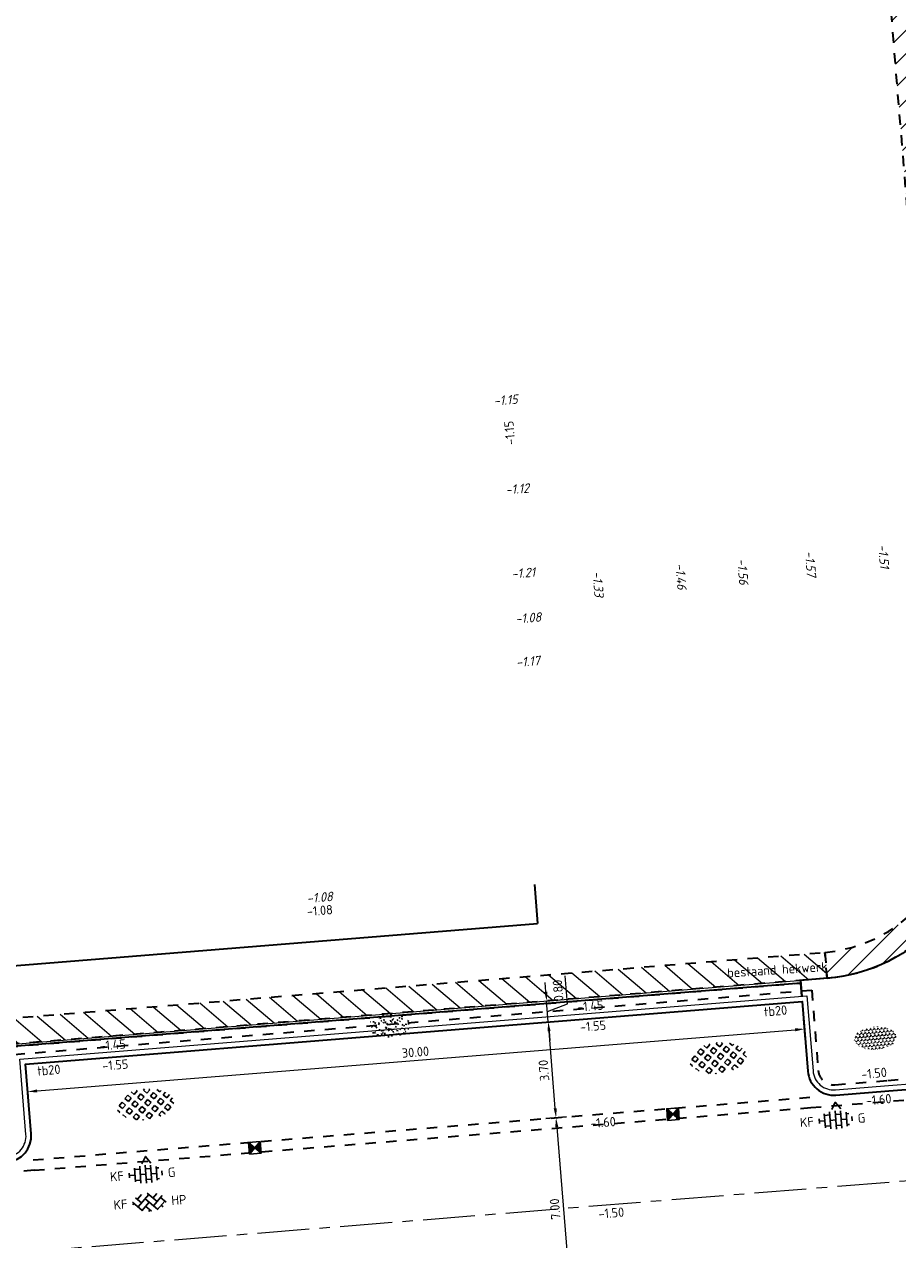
# Model space of a CAD drawing. Header units: metres. Extents: x 97990 to 98409, y 436026 to 436301.
# Tile 25 of 55: x 98265 to 98298, y 436089 to 436136. Entities that reach past the tile are written whole.
import ezdxf
from ezdxf.enums import TextEntityAlignment as Align

# ---------------------------------------------------------------- set-up
doc = ezdxf.new("R2010")
doc.units = ezdxf.units.M
doc.linetypes.add('AM-AS-SO', pattern=[16, 10, -2, 2, -2])
doc.linetypes.add('ZZ-HIDDEN-SO', pattern=[4, 2, -2])
for name, color, linetype, lineweight in [('B-RO-OG-BEBOUWING-V', 254, 'Continuous', 18), ('B-WE-IE-TERREINAFSCHEIDING_KUNSTMATIG_HEKWERK-G', 252, 'IE-TERREINAFSCHEIDING-KUNSTMATIG', 18), ('B-WE-VH-NAP-T18-200', 252, 'Continuous', 18), ('N-GV-GR-BEPLANTING-G', 90, 'Continuous', 35), ('N-WE-AM-AS_WEG-G', 10, 'AM-AS-SO', 18), ('N-WE-GR-BEPLANTING-G', 90, 'Continuous', 35), ('N-WE-GR-BEPLANTING-S-200', 90, 'Continuous', 25), ('N-WE-GR-GRAS-S-250', 60, 'Continuous', 25), ('N-WE-IE-TERREINAFSCHEIDING-T18-200', 1, 'Continuous', 18), ('N-WE-RI-HWA_KOLK-S-200', 150, 'Continuous', 25), ('N-WE-VH-FUNDERING_ZANDCEMENTSTABILISATIE-G', 7, 'ZZ-HIDDEN-SO', 35), ('N-WE-VH-HALFVERHARDING_GRASBETONSTEEN-S-200', 1, 'Continuous', 25), ('N-WE-VH-KANTOPSLUITING-T18-200', 1, 'Continuous', 18), ('N-WE-VH-KANTOPSLUITING_ACHTERKANTBAND-G', 1, 'Continuous', 18), ('N-WE-VH-KANTOPSLUITING_TROTTOIRBAND_180X200-G', 2, 'Continuous', 35), ('N-WE-VH-M-200', 7, 'Continuous', 18), ('N-WE-VH-MATERIAALGRENS-G', 7, 'ZZ-HIDDEN-SO', 35), ('N-WE-VH-NAP-T18-200', 4, 'Continuous', 18), ('N-WE-VH-OPENVERHARDING_BETONSTRAATSTEEN-S-200', 90, 'Continuous', 25)]:
    doc.layers.add(name, color=color, linetype=linetype, lineweight=lineweight)
doc.styles.add('NLCS-ISO', font='NLCS-ISO.ttf')
doc.styles.add('NLCS-ISO-M200-T18', font='NLCS-ISO.ttf', dxfattribs={"height": 0.36})
doc.styles.add('NLCS-ISO-M200-T18_CURSIEF', font='NLCS-ISO.ttf', dxfattribs={"oblique": 15, "height": 0.36})
doc.linetypes.add('IE-TERREINAFSCHEIDING-KUNSTMATIG', pattern='A,4,[82,NLCS.SHX,S=0.75,R=90,X=0,Y=0],4,-2', length=10)
doc.dimstyles.new('NLCS-M200-T18-PIJL_L2_H0', dxfattribs={"dimscale": 0.2, "dimtxt": 2.5, "dimasz": 1.8, "dimexe": 2, "dimexo": 2, "dimgap": 0.7, "dimtad": 1, "dimzin": 0, "dimdsep": 46, "dimtxsty": 'NLCS-ISO-M200-T18', "dimcen": 0, "dimdle": 2, "dimclrd": 256, "dimclre": 256, "dimclrt": 1, "dimadec": 0, "dimazin": 0, "dimtfac": 1, "dimtdec": 3, "dimtofl": 0, "dimtmove": 0, "dimatfit": 3, "dimfxl": 2, "dimfxlon": 1, "dimtfillclr": 256, "dimtolj": 1, "dimtzin": 0, "dimlwd": -1, "dimlwe": -1, "dimarcsym": 0})
doc.dimstyles.new('NLCS-M200-T18-PIJL_L2_H2', dxfattribs={"dimscale": 0.2, "dimtxt": 2.5, "dimasz": 1.8, "dimexe": 2, "dimexo": 2, "dimgap": 0.7, "dimtad": 1, "dimzin": 0, "dimdsep": 46, "dimtxsty": 'NLCS-ISO-M200-T18', "dimcen": 0, "dimdle": 2, "dimclrd": 256, "dimclre": 256, "dimclrt": 1, "dimazin": 0, "dimtfac": 1, "dimtdec": 3, "dimtofl": 0, "dimtmove": 0, "dimatfit": 3, "dimfxl": 2, "dimfxlon": 1, "dimtfillclr": 256, "dimtolj": 1, "dimtzin": 0, "dimlwd": -1, "dimlwe": -1, "dimarcsym": 0})

# ---------------------------------------------------------------- blocks, each defined once
blk = doc.blocks.new('SVH-BSS_KEIFORMAAT_KEPER_KL-SO')
for p, q in [((-3.217335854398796, 0.2474873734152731), (-1.484924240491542, -1.484924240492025)), ((-3.217335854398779, -0.2474873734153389), (-2.969848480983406, 3.774758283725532e-14)), ((-2.561802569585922, 1.07687832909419), (-1.484924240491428, -2.748912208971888e-13)), ((-2.227386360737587, 0.7424621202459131), (-1.387291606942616, 1.582556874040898)), ((-2.227386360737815, -0.7424621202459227), (-2.461364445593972e-13, 1.484924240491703)), ((-1.540824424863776, -1.540824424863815), (2.086109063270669e-13, 2.082778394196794e-13)), ((-0.7424621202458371, 0.7424621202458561), (1.484924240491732, -1.48492424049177)), ((-0.2594888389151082, 1.744413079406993), (1.484924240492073, -2.322309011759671e-13)), ((0.742462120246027, 0.7424621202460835), (1.540824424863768, 1.540824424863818)), ((0.7424621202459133, -0.7424621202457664), (2.561802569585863, 1.07687832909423)), ((1.387291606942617, -1.582556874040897), (2.969848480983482, 9.325873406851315e-15)), ((2.227386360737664, 0.7424621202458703), (3.217335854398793, -0.2474873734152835)), ((-0.7424621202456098, -0.7424621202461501), (0.2594888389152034, -1.744413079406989)), ((-0.259488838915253, -1.744413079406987), (9.492406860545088e-14, -1.484924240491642)), ((2.227386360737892, -0.7424621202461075), (2.561802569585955, -1.076878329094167))]:
    blk.add_line(p, q)
at = {"style": 'NLCS-ISO'}
blk.add_attdef('FORMAAT', text='', height=1.8, dxfattribs=at).set_placement((-4.25, 3.445092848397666e-16), align=Align.MIDDLE_RIGHT)
blk.add_attdef('KLEUR', text='', height=1.8, dxfattribs=at).set_placement((4.25, 0), align=Align.MIDDLE_LEFT)
at = {"style": 'NLCS-ISO', "flags": 1}
blk.add_attdef('FUNCTIE', text='', height=1.8, dxfattribs=at).set_placement((-7.804418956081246e-16, -2.75), align=Align.TOP_CENTER)
blk = doc.blocks.new('SVH-GRASBETONSTEEN_02-SO')
for p, q in [((-2.40223235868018, 2.210629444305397), (-2.766716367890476, 2.575113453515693)), ((-1.164783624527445, 2.210629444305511), (-0.5460651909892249, 2.82934787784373)), ((0.07264137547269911, 2.210629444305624), (-0.5460770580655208, 2.829347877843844)), ((0.6913657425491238, 2.82935381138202), (0.5625822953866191, 2.958137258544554)), ((0.6913657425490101, 2.829353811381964), (0.8046645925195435, 2.942652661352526)), ((1.310090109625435, 2.210629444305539), (1.894162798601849, 2.794702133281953)), ((2.547515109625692, 2.210629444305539), (1.980940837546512, 2.77720371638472)), ((-4.877106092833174, -0.2642442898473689), (-5.487478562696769, 0.346128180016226)), ((-4.258381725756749, 0.3544800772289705), (-4.877100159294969, 0.9731985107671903)), ((-4.877094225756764, 0.9731925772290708), (-4.258375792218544, 1.591911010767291)), ((-3.639669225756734, 0.9731925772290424), (-4.258387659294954, 1.591911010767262)), ((-4.258381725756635, 0.3544800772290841), (-3.639663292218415, 0.973198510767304)), ((-3.020944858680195, 1.591916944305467), (-3.639663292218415, 2.210635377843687)), ((-3.639657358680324, 2.210629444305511), (-3.587975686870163, 2.262311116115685)), ((-3.639657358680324, -0.2642442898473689), (-3.020938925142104, 0.354474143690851)), ((-2.402232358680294, -0.2642442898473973), (-3.020950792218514, 0.3544741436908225)), ((-3.020944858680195, 1.591916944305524), (-2.402226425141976, 2.210635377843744)), ((-1.783507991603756, 0.3544800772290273), (-2.402226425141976, 0.9731985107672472)), ((-2.402220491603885, 0.9731925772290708), (-1.783502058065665, 1.591911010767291)), ((-1.164795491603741, 0.9731925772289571), (-1.78351392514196, 1.591911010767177)), ((-1.783507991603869, 0.3544800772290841), (-1.16478955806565, 0.973198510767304)), ((-0.546071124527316, 1.591916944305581), (-1.164789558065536, 2.210635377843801)), ((-1.164783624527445, -0.2642442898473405), (-0.5460651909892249, 0.3544741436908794)), ((0.07264137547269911, -0.2642442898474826), (-0.5460770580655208, 0.3544741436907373)), ((-0.5460711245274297, 1.591916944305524), (0.0726473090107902, 2.210635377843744)), ((0.6913657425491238, 0.354480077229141), (0.07264730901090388, 0.9731985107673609)), ((0.07265324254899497, 0.9731925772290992), (0.6913716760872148, 1.591911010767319)), ((1.310078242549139, 0.9731925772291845), (0.691359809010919, 1.591911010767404)), ((0.6913657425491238, 0.3544800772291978), (1.310084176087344, 0.9731985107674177)), ((1.928802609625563, 1.591916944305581), (1.310084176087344, 2.210635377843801)), ((1.310090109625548, -0.2642442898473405), (1.928808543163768, 0.3544741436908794)), ((2.547515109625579, -0.2642442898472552), (1.928796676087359, 0.3544741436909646)), ((1.928802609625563, 1.591916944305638), (2.547521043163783, 2.210635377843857)), ((3.166239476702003, 0.354480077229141), (2.547521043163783, 0.9731985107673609)), ((2.547526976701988, 0.9731925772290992), (3.166245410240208, 1.591911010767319)), ((3.784951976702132, 0.9731925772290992), (3.166233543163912, 1.591911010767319)), ((3.166239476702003, 0.354480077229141), (3.784957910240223, 0.9731985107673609)), ((3.784963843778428, -0.2642442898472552), (4.403682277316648, 0.3544741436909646)), ((4.403676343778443, 1.591916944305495), (3.874966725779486, 2.120626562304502)), ((5.022388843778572, -0.2642442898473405), (4.403670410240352, 0.3544741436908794)), ((4.403676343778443, 1.591916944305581), (4.521478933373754, 1.709719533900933)), ((5.420953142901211, 0.5746401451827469), (5.022394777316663, 0.9731985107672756)), ((5.022400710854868, 0.9731925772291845), (5.140131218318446, 1.090923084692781)), ((-5.351839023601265, -0.7389772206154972), (-4.877100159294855, -0.2642383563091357)), ((-4.824880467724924, -1.449467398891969), (-4.258375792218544, -0.8829627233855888)), ((-3.639669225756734, -1.501681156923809), (-4.258387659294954, -0.8829627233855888)), ((-4.120107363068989, -1.982119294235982), (-3.639663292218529, -1.501675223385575)), ((-3.020944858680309, -0.8829567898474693), (-3.639663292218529, -0.2642383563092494)), ((-3.290411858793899, -2.389872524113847), (-3.020938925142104, -2.120399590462)), ((-2.483972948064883, -2.657377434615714), (-3.020950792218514, -2.120399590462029)), ((-3.020944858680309, -0.8829567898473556), (-2.402226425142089, -0.2642383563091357)), ((-1.783507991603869, -2.120393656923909), (-2.402226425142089, -1.501675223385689)), ((-2.402220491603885, -1.50168115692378), (-1.783502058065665, -0.8829627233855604)), ((-1.164795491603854, -1.501681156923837), (-1.783513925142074, -0.8829627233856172)), ((-1.783507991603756, -2.120393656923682), (-1.164789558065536, -1.501675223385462)), ((-0.546071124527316, -0.8829567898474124), (-1.164789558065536, -0.2642383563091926)), ((-1.164783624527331, -2.73911802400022), (-0.5460651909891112, -2.120399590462)), ((0.07264137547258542, -2.739118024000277), (-0.5460770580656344, -2.120399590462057)), ((-0.546071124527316, -0.8829567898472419), (0.07264730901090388, -0.264238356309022)), ((0.6913657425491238, -2.120393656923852), (0.07264730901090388, -1.501675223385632)), ((0.07265324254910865, -1.50168115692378), (0.6913716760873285, -0.8829627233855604)), ((1.310078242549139, -1.501681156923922), (0.691359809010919, -0.8829627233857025)), ((0.6913657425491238, -2.120393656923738), (1.310084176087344, -1.501675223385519)), ((1.928802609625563, -0.8829567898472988), (1.310084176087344, -0.2642383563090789)), ((1.310090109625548, -2.739118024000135), (1.928808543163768, -2.120399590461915)), ((2.469643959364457, -2.661246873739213), (1.928796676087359, -2.120399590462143)), ((1.928802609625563, -0.8829567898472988), (2.547521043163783, -0.2642383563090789)), ((3.166239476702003, -2.120393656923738), (2.547521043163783, -1.501675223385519)), ((2.547526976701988, -1.501681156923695), (3.166245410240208, -0.8829627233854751)), ((3.784951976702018, -1.501681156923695), (3.166233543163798, -0.8829627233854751)), ((3.166239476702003, -2.120393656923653), (3.784957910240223, -1.501675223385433)), ((4.403676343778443, -0.8829567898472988), (3.784957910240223, -0.2642383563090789)), ((4.403676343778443, -0.8829567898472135), (5.022394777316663, -0.2642383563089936)), ((-0.9755535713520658, -2.928348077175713), (-1.16478955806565, -2.739112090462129)), ((-0.1599215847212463, -2.971680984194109), (0.07264730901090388, -2.739112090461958)), ((1.442749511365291, -2.871777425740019), (1.310084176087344, -2.739112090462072))]:
    blk.add_line(p, q)
at = {"style": 'NLCS-ISO'}
blk.add_attdef('FORMAAT', text='', height=1.8, dxfattribs=at).set_placement((-6.620801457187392, -0.09580145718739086), align=Align.MIDDLE_RIGHT)
blk.add_attdef('KLEUR', text='', height=1.8, dxfattribs=at).set_placement((6.429198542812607, -0.09580145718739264), align=Align.MIDDLE_LEFT)
at = {"style": 'NLCS-ISO', "flags": 1}
blk.add_attdef('FUNCTIE', text='', height=1.8, dxfattribs=at).set_placement((-7.110529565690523e-16, -3.975), align=Align.TOP_CENTER)
blk = doc.blocks.new('SGR-GRAS_01_KL-SO')
h = blk.add_hatch()
h.set_pattern_fill('AGR-GRAS_01', color=256, scale=0.075, pattern_type=2)
h.set_pattern_definition([(0, (0, 0), (1.875, 1.875), [0.225, -1.5]), (45, (0.75, 0.375), (-0.2121320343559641, 3.500178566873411), [0.225, -1.5]), (29.99999999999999, (0.15, 0.225), (0.4264900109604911, 2.411297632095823), [0.225, -1.5]), (15, (0.6, 0.8999999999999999), (0.7230506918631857, 1.358426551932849), [0.225, -1.5]), (135, (0.3, 3.75), (-0.05303300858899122, -1.219759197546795), [0.225, -1.5]), (150, (2.25, 0.75), (0.4044228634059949, -1.099519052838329), [0.225, -1.5]), (165, (0.45, 0.075), (0.2689726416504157, -1.314402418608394), [0.225, -1.5]), (85, (0.75, 0.75), (-1.636270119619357, 1.950030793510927), [0.225, -1.5]), (99.99999999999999, (0, 0), (-2.085220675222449, 1.4600872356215), [0.225, -1.5])])
edge = h.paths.add_edge_path()
edge.add_ellipse((0, 0), major_axis=(-3.25, 1.642295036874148e-15), ratio=0.5384615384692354, start_angle=0, end_angle=359.9999999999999)
at = {"style": 'NLCS-ISO'}
blk.add_attdef('TYPE', text='', height=1.8, dxfattribs=at).set_placement((4.25, -1.446759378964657e-15), align=Align.MIDDLE_LEFT)
blk = doc.blocks.new('SRI-KOLK_STRAAT_01-SO')
h = blk.add_hatch(color=256)
h.dxf.hatch_style = 1
h.paths.add_polyline_path([(0, 1.125), (-1.125, 2.25), (-1.125, 1.110223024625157e-16)])
h.paths.add_polyline_path([(1.125, 2.25), (0, 1.125), (1.125, 1.110223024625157e-16)])
for p, q in [((-1.125, 1.530808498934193e-17), (1.125, 2.25)), ((1.125, 0), (-1.125, 2.25))]:
    blk.add_line(p, q)
blk.add_lwpolyline([(-1.125, 0), (1.125, 0), (1.125, 2.25), (-1.125, 2.25)], close=True)
blk = doc.blocks.new('*D141')
at = {"layer": 'Defpoints', "color": 0, "ltscale": 0.2, "transparency": 16777216}
for p in [(98280.04626667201, 436093.6378208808), (98285.7548888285, 436087.0742931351), (98280.60901681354, 436086.6595085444)]:
    blk.add_point(p, dxfattribs=at)
at = {"layer": 'N-WE-VH-M-200', "ltscale": 0.2, "transparency": 16777216}
for p, q in [((98284.79369128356, 436094.0204884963), (98285.59110499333, 436094.0847642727)), ((98285.22132223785, 436093.6937902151), (98285.72596472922, 436087.4331293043)), ((98285.35618197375, 436087.0421552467), (98286.15359568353, 436087.1064310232))]:
    blk.add_line(p, q, dxfattribs=at)
for points in [[(98285.16151620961, 436093.6889695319), (98285.28112826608, 436093.6986108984), (98285.19239813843, 436094.0526263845)], [(98285.66615870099, 436087.428308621), (98285.78577075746, 436087.4379499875), (98285.75488882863, 436087.0742931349)]]:
    blk.add_solid(points, dxfattribs=at)
at = {"layer": 'N-WE-VH-M-200', "color": 1, "ltscale": 0.2, "transparency": 16777216, "insert": (98285.15467799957, 436090.5377494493), "char_height": 0.36, "attachment_point": 5, "rotation": 94.60838055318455, "style": 'NLCS-ISO-M200-T18'}
blk.add_mtext('\\A1;7.00', dxfattribs=at)
blk = doc.blocks.new('*D144')
at = {"layer": 'Defpoints', "color": 0, "ltscale": 0.2, "transparency": 16777216}
for p in [(98284.8951041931, 436097.7408940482), (98285.91507523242, 436097.8231091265), (98286.2123506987, 436094.1350707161)]:
    blk.add_point(p, dxfattribs=at)
at = {"layer": 'N-WE-VH-M-200', "ltscale": 0.2, "transparency": 16777216}
for p, q in [((98285.29381104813, 436097.7730319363), (98284.49639733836, 436097.7087561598)), ((98285.16345556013, 436094.411691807), (98284.92402829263, 436097.3820578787)), ((98285.59108651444, 436094.0849935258), (98284.79367280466, 436094.0207177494))]:
    blk.add_line(p, q, dxfattribs=at)
for points in [[(98284.8642222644, 436097.3772371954), (98284.98383432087, 436097.3868785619), (98284.89510419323, 436097.7408940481)], [(98285.1036495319, 436094.4068711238), (98285.22326158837, 436094.4165124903), (98285.19237965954, 436094.0528556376)]]:
    blk.add_solid(points, dxfattribs=at)
at = {"layer": 'N-WE-VH-M-200', "color": 1, "ltscale": 0.2, "transparency": 16777216, "insert": (98284.72477644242, 436095.8711645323), "char_height": 0.36, "attachment_point": 5, "rotation": 94.60838055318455, "style": 'NLCS-ISO-M200-T18'}
blk.add_mtext('\\A1;3.70', dxfattribs=at)
blk = doc.blocks.new('*D145')
at = {"layer": 'Defpoints', "color": 0, "ltscale": 0.2, "transparency": 16777216}
for p in [(98284.82969713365, 436098.538473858), (98284.83080780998, 436098.5385633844), (98285.91507523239, 436097.8231091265)]:
    blk.add_point(p, dxfattribs=at)
at = {"layer": 'N-WE-VH-M-200', "ltscale": 0.2, "transparency": 16777216}
for p, q in [((98284.80188371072, 436098.8973995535), (98284.77295961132, 436099.2562357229)), ((98285.63136034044, 436098.4394348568), (98285.5452308, 436099.5079692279)), ((98284.83080781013, 436098.5385633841), (98285.22951466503, 436098.5707012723)), ((98284.89510419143, 436097.7408940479), (98284.83080781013, 436098.5385633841)), ((98284.86295600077, 436098.139728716), (98285.63136034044, 436098.4394348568)), ((98285.29381104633, 436097.7730319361), (98284.49639733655, 436097.7087561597)), ((98284.92402829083, 436097.3820578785), (98284.95295239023, 436097.0232217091))]:
    blk.add_line(p, q, dxfattribs=at)
for points in [[(98284.74207768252, 436098.8925788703), (98284.86168973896, 436098.9022202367), (98284.83080781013, 436098.5385633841)], [(98284.86422226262, 436097.3772371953), (98284.98383431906, 436097.3868785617), (98284.89510419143, 436097.7408940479)]]:
    blk.add_solid(points, dxfattribs=at)
at = {"layer": 'N-WE-VH-M-200', "color": 1, "ltscale": 0.2, "transparency": 16777216, "insert": (98285.26933008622, 436098.9479917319), "char_height": 0.36, "attachment_point": 5, "rotation": 94.60838055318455, "style": 'NLCS-ISO-M200-T18'}
blk.add_mtext('\\A1;0.80', dxfattribs=at)
blk = doc.blocks.new('*D273')
at = {"layer": 'Defpoints', "color": 0, "ltscale": 0.2, "transparency": 16777216}
for p in [(98294.75611783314, 436097.4646901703), (98264.85335677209, 436095.0532499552), (98294.96769648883, 436094.8410356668)]:
    blk.add_point(p, dxfattribs=at)
at = {"layer": 'N-WE-VH-M-200', "ltscale": 0.2, "transparency": 16777216}
for p, q in [((98294.78827054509, 436097.0659845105), (98294.7239651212, 436097.86339583)), ((98265.21219186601, 436095.0821873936), (98294.3972827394, 436097.4357527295)), ((98264.85335677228, 436095.0532499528), (98264.88550948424, 436094.654544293))]:
    blk.add_line(p, q, dxfattribs=at)
for points in [[(98294.39245983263, 436097.4955585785), (98294.40210564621, 436097.3759468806), (98294.75611783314, 436097.4646901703)], [(98265.20736895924, 436095.1419932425), (98265.21701477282, 436095.0223815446), (98264.85335677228, 436095.0532499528)]]:
    blk.add_solid(points, dxfattribs=at)
at = {"layer": 'N-WE-VH-M-200', "color": 1, "ltscale": 0.2, "transparency": 16777216, "insert": (98279.77901513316, 436096.5779345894), "char_height": 0.36, "attachment_point": 5, "rotation": 4.6105107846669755, "style": 'NLCS-ISO-M200-T18'}
blk.add_mtext('\\A1;30.00', dxfattribs=at)
blk = doc.blocks.new('SGR-BEPLANTING_SOORT_01_KL-SO')
h = blk.add_hatch()
h.set_pattern_fill('AGR-BEPLANTING_SOORT_01', color=256, scale=0.1, pattern_type=2)
h.set_pattern_definition([(59.99999999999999, (0, 0), (-0.2886752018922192, 0.4999998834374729), [0.144338, -0.4330130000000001]), (120, (0, 0), (-0.5773502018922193, -1.165625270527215e-07), [0.144338, -0.433013]), (270, (0, 0), (0.288675, -0.5000000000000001), [0.125, -0.875])])
edge = h.paths.add_edge_path()
edge.add_ellipse((0, 0), major_axis=(3.25, -8.51819583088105e-16), ratio=0.5384615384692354, start_angle=0, end_angle=359.9999999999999)
at = {"style": 'NLCS-ISO'}
blk.add_attdef('TYPE', text='', height=1.8, dxfattribs=at).set_placement((4.25, -1.446759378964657e-15), align=Align.MIDDLE_LEFT)
blk = doc.blocks.new('SVH-BSS_KEIFORMAAT_HALFST_KL-SO')
for p, q in [((-3.149999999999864, -0.4307692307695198), (-3.149999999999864, 0.4307692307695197)), ((-3.149999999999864, 0), (-2.099999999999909, 0)), ((-2.099999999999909, -1.33561257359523), (-2.099999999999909, 1.33561257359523)), ((-2.100000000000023, 1.049999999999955), (-1.050000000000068, 1.049999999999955)), ((-1.049999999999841, -1.656152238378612), (-1.049999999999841, 1.656152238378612)), ((-1.049999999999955, 0), (0, 0)), ((1.13686837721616e-13, -1.75), (1.13686837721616e-13, 1.75)), ((-1.13686837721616e-13, 1.049999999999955), (1.049999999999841, 1.049999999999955)), ((1.050000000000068, -1.65615223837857), (1.050000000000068, 1.65615223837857)), ((1.049999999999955, 0), (2.099999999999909, 0)), ((2.100000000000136, -1.335612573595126), (2.100000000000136, 1.335612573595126)), ((2.099999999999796, 1.049999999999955), (2.600000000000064, 1.049999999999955)), ((3.150000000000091, -0.4307692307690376), (3.150000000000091, 0.4307692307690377)), ((3.149999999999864, 0), (3.25, 0)), ((-2.100000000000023, -1.050000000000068), (-1.050000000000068, -1.050000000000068)), ((-1.13686837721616e-13, -1.050000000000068), (1.049999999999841, -1.050000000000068)), ((2.099999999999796, -1.050000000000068), (2.599999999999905, -1.050000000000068))]:
    blk.add_line(p, q)
at = {"style": 'NLCS-ISO'}
blk.add_attdef('FORMAAT', text='', height=1.8, dxfattribs=at).set_placement((-4.25, 3.306314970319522e-16), align=Align.MIDDLE_RIGHT)
blk.add_attdef('KLEUR', text='', height=1.8, dxfattribs=at).set_placement((4.25, 0), align=Align.MIDDLE_LEFT)
at = {"style": 'NLCS-ISO', "flags": 1}
blk.add_attdef('FUNCTIE', text='', height=1.8, dxfattribs=at).set_placement((-7.804418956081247e-16, -2.75), align=Align.TOP_CENTER)

msp = doc.modelspace()

# ---------------------------------------------------------------- hatches: boundary and pattern name
at = {"layer": 'B-RO-OG-BEBOUWING-V', "ltscale": 0.2, "transparency": 33554687}
h = msp.add_hatch(dxfattribs=at)
h.set_pattern_fill('ANSI31', color=252, scale=0.2)
h.set_pattern_definition([(45, (0, 0), (-0.4490128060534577, 0.4490128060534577), [])])
edge = h.paths.add_edge_path()
edge.add_line((98294.804, 436142.952), (98298.55420037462, 436143.2600531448))
edge.add_line((98298.55420037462, 436143.2600531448), (98299.38767484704, 436133.1134393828))
edge.add_line((98299.38767484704, 436133.1134393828), (98300.95745191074, 436114.00317016))
edge.add_line((98300.95745191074, 436114.00317016), (98301.60121158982, 436105.9656367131))
edge.add_arc((98295.09013221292, 436105.9081625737), 6.511333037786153, -85.27051999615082, 0.5057441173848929, ccw=False)
edge.add_line((98295.62700002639, 436099.4190000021), (98295.54640852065, 436100.4157472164))
edge.add_arc((98295.08826250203, 436105.909866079), 5.513187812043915, 274.7667774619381, 360.135085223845)
edge.add_line((98300.6014349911, 436105.9228644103), (98299.9607253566, 436113.922317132))
edge.add_line((98299.9607253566, 436113.922317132), (98298.391031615, 436133.031572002))
edge.add_line((98298.391031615, 436133.031572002), (98297.63942452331, 436142.181542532))
edge.add_line((98297.63942452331, 436142.181542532), (98294.88586738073, 436141.9553567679))
edge.add_line((98294.88586738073, 436141.9553567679), (98294.804, 436142.952))
h = msp.add_hatch(dxfattribs=at)
h.set_pattern_fill('ANSI31', color=252, scale=0.2)
h.set_pattern_definition([(139.6105107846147, (0, 0), (-0.4114674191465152, -0.4836523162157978), [])])
h.paths.add_polyline_path([(98295.62699999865, 436099.4189999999), (98226.441, 436093.825), (98225.78745665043, 436093.8028793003), (98225.81049931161, 436094.80423189), (98226.38375886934, 436094.8236351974), (98295.54640849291, 436100.4157472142)])
h.paths.add_polyline_path([(98274.6245201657, 436084.6162985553), (98274.70486488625, 436083.6195314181), (98250.65593686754, 436081.6810515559), (98250.57554352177, 436082.6778147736)])

# ---------------------------------------------------------------- linework, layer by layer
at = {"layer": 'B-WE-IE-TERREINAFSCHEIDING_KUNSTMATIG_HEKWERK-G', "ltscale": 0.2}
msp.add_line((98226.62832632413, 436093.8401461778), (98295.627, 436099.419), dxfattribs=at)
msp.add_arc((98295.10363140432, 436105.8958447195), 6.497956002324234, 274.6198110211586, 4.449865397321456, dxfattribs=at)
at = {"layer": 'N-GV-GR-BEPLANTING-G'}
for p, q in [((98294.61340043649, 436099.2364789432), (98225.79680352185, 436093.686920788)), ((98294.65425448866, 436098.7296382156), (98294.61340043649, 436099.2364789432))]:
    msp.add_line(p, q, dxfattribs=at)
msp.add_lwpolyline([(98301.60121259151, 436105.9656367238, -0.3938882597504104), (98295.62699999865, 436099.4189999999), (98294.60534669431, 436099.3363947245), (98294.65425448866, 436098.7296382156)], format="xyb", dxfattribs=at)
at = {"layer": 'N-WE-AM-AS_WEG-G', "ltscale": 0.2}
msp.add_line((98219.47236975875, 436085.2429220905), (98310.71503141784, 436092.5975647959), dxfattribs=at)
at = {"layer": 'N-WE-GR-BEPLANTING-G'}
for p, q in [((98284.363, 436103.033), (98284.48469536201, 436101.5278846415)), ((98229.18808129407, 436097.0569041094), (98284.48469536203, 436101.5278846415))]:
    msp.add_line(p, q, dxfattribs=at)
at = {"layer": 'N-WE-VH-FUNDERING_ZANDCEMENTSTABILISATIE-G', "ltscale": 0.2}
for p, q in [((98264.33656683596, 436096.485386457), (98295.03689120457, 436098.9611443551)), ((98295.03689120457, 436098.9611443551), (98295.28595804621, 436095.8711884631)), ((98295.93224739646, 436095.3213368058), (98297.97284310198, 436095.4858960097)), ((98297.9727246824, 436095.4855127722), (98298.9694588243, 436095.5662657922))]:
    msp.add_line(p, q, dxfattribs=at)
msp.add_arc((98295.88401832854, 436095.9193952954), 0.6, 184.6083805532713, 274.6105107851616, dxfattribs=at)
at = {"layer": 'N-WE-VH-KANTOPSLUITING_ACHTERKANTBAND-G', "ltscale": 0.2}
msp.add_line((98297.98887528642, 436095.2861659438), (98298.98560942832, 436095.3669189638), dxfattribs=at)
msp.add_lwpolyline([(98224.95949834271, 436089.3972514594), (98225.13819853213, 436089.4116623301, 0.4142026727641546), (98225.871306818, 436090.273349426), (98225.63830473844, 436093.1640037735), (98255.93993490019, 436095.6076098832), (98256.17293220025, 436092.7170148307, 0.4142244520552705), (98257.03465133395, 436091.9838792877), (98264.05199728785, 436092.5497772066, 0.4142135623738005), (98264.78510318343, 436093.4114939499), (98264.55199602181, 436096.3021099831), (98294.85360731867, 436098.7457145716), (98295.08660461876, 436095.8551195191, 0.4142244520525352), (98295.94832375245, 436095.121983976), (98297.98891945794, 436095.2865431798)], format="xyb", dxfattribs=at)
at = {"layer": 'N-WE-VH-KANTOPSLUITING_TROTTOIRBAND_180X200-G', "ltscale": 0.2}
for p, q in [((98295.96440010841, 436094.9226311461), (98298.00499581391, 436095.0871903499)), ((98298.00499581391, 436095.0871903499), (98299.00176003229, 436095.1675721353))]:
    msp.add_line(p, q, dxfattribs=at)
at = {"layer": 'N-WE-VH-KANTOPSLUITING_TROTTOIRBAND_180X200-G'}
msp.add_lwpolyline([(98225.85372651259, 436092.9807267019), (98255.7566510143, 436095.3921800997), (98255.9735787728, 436092.7009458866, 0.4142244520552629), (98257.05072768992, 436091.7845264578), (98264.06807364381, 436092.3504243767, 0.4142135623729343), (98264.9844560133, 436093.4275703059), (98264.76742520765, 436096.1188335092), (98294.67032343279, 436098.530284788), (98294.8872511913, 436095.8390505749)], format="xyb", dxfattribs=at)
at = {"layer": 'N-WE-VH-KANTOPSLUITING_TROTTOIRBAND_180X200-G', "ltscale": 0.2}
msp.add_arc((98295.88401832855, 436095.9193952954), 1, 184.6083805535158, 274.6105107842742, dxfattribs=at)
at = {"layer": 'N-WE-VH-MATERIAALGRENS-G', "ltscale": 0.2}
for p, q in [((98225.79680352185, 436093.686920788), (98294.61340044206, 436099.2364788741)), ((98265.06483779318, 436092.4308061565), (98294.96776227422, 436094.8422595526)), ((98265.09699050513, 436092.0321004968), (98294.99991498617, 436094.4435538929)), ((98294.99991498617, 436094.4435538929), (98299.02789942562, 436094.7683815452)), ((98265.09699050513, 436092.0321004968), (98256.08607919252, 436091.3054360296))]:
    msp.add_line(p, q, dxfattribs=at)
msp.add_lwpolyline([(98294.804, 436142.952), (98298.55420037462, 436143.2600531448), (98299.38767484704, 436133.1134393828), (98300.95745191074, 436114.00317016), (98301.60121158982, 436105.9656367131, -0.392783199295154), (98295.62700002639, 436099.4190000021), (98295.54640852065, 436100.4157472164, 0.3907299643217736), (98300.6014349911, 436105.9228644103), (98299.9607253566, 436113.922317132), (98298.391031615, 436133.031572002), (98297.63942452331, 436142.181542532), (98294.88586738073, 436141.9553567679)], format="xyb", close=True, dxfattribs=at)
msp.add_lwpolyline([(98295.62699999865, 436099.4189999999), (98226.441, 436093.825), (98225.78745665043, 436093.8028793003), (98225.81049931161, 436094.80423189), (98226.38375886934, 436094.8236351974), (98295.54640849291, 436100.4157472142)], close=True, dxfattribs=at)
at = {"layer": 'N-WE-VH-OPENVERHARDING_BETONSTRAATSTEEN-S-200', "ltscale": 0.2}
for points in [[(98296.15986383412, 436094.3901039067), (98295.94358674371, 436094.6493218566), (98295.8101496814, 436094.3634404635)], [(98269.59753986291, 436092.3024146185), (98269.3812627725, 436092.5616325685), (98269.24782571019, 436092.2757511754)]]:
    msp.add_lwpolyline(points, dxfattribs=at)

# ---------------------------------------------------------------- block references
at = {"layer": 'N-WE-GR-BEPLANTING-S-200', "xscale": 0.2499999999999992, "yscale": 0.2499999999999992, "zscale": 0.2499999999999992, "rotation": 5.122887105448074}
msp.add_blockref('SGR-BEPLANTING_SOORT_01_KL-SO', (98297.49000199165, 436097.1154623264), dxfattribs=at)
at = {"layer": 'N-WE-GR-GRAS-S-250', "xscale": 0.2499999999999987, "yscale": 0.2499999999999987, "zscale": 0.2499999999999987, "rotation": 3.868564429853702}
msp.add_blockref('SGR-GRAS_01_KL-SO', (98278.7782192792, 436097.5991421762), dxfattribs=at)
at = {"layer": 'N-WE-RI-HWA_KOLK-S-200', "xscale": 0.2, "yscale": 0.2, "rotation": 4.609999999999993}
for p in [(98289.71466836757, 436093.9671748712), (98273.61317180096, 436092.6687062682)]:
    msp.add_blockref('SRI-KOLK_STRAAT_01-SO', p, dxfattribs=at)
at = {"layer": 'N-WE-VH-HALFVERHARDING_GRASBETONSTEEN-S-200', "xscale": 0.2000000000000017, "yscale": 0.2000000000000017, "zscale": 0.2000000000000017, "rotation": 185.7237380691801}
for p in [(98291.42663386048, 436096.3463179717), (98269.37692654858, 436094.5627485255)]:
    msp.add_blockref('SVH-GRASBETONSTEEN_02-SO', p, dxfattribs=at)
at = {"layer": 'N-WE-VH-OPENVERHARDING_BETONSTRAATSTEEN-S-200', "ltscale": 0.2, "xscale": 0.2, "yscale": 0.2, "zscale": 0.2, "rotation": 4.286496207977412}
for p in [(98295.96033605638, 436093.9653542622), (98269.39801208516, 436091.8776649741)]:
    msp.add_blockref('SVH-BSS_KEIFORMAAT_HALFST_KL-SO', p, dxfattribs=at).add_auto_attribs({'FORMAAT': 'KF', 'KLEUR': 'G'})
at = {"layer": 'N-WE-VH-OPENVERHARDING_BETONSTRAATSTEEN-S-200', "xscale": 0.2, "yscale": 0.2, "zscale": 0.2, "rotation": 4.523985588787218}
msp.add_blockref('SVH-BSS_KEIFORMAAT_KEPER_KL-SO', (98269.53430406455, 436090.7994123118), dxfattribs=at).add_auto_attribs({'FORMAAT': 'KF', 'KLEUR': 'HP'})

# ---------------------------------------------------------------- texts
at = {"layer": 'B-WE-VH-NAP-T18-200', "linetype": 'Continuous', "style": 'NLCS-ISO-M200-T18_CURSIEF', "oblique": 15}
for s, rotation, p in [('-1.15', 4.4919998, (98282.802, 436121.457, -1.15)), ('-1.12', 4.4919998, (98283.258, 436118.036, -1.115)), ('-1.51', 274.4210014, (98297.593, 436116.111, -1.512)), ('-1.56', 274.4210014, (98292.168, 436115.559, -1.558)), ('-1.57', 274.4210014, (98294.774, 436115.853, -1.572)), ('-1.21', 4.4919998, (98283.488, 436114.8, -1.214)), ('-1.33', 274.4210014, (98286.598, 436115.071, -1.329)), ('-1.46', 274.4210014, (98289.787, 436115.379, -1.456)), ('-1.08', 4.4919998, (98283.635, 436113.069, -1.083)), ('-1.17', 4.4919998, (98283.664, 436111.397, -1.173)), ('-1.08', 4.620000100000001, (98275.607, 436102.313, -1.081))]:
    msp.add_text(s, height=0.36, rotation=rotation, dxfattribs=at).set_placement(p)
at = {"layer": 'N-WE-IE-TERREINAFSCHEIDING-T18-200', "ltscale": 0.2, "style": 'NLCS-ISO-M200-T18'}
msp.add_text('bestaand hekwerk', height=0.36, rotation=3.783730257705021, dxfattribs=at).set_placement((98291.79407692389, 436099.444079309))
at = {"layer": 'N-WE-VH-KANTOPSLUITING-T18-200', "ltscale": 0.2, "style": 'NLCS-ISO-M200-T18'}
for p in [(98293.21270028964, 436097.9435204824), (98265.23393016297, 436095.6646625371)]:
    msp.add_text('tb20', height=0.36, rotation=5.147427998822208, dxfattribs=at).set_placement(p)
at = {"layer": 'N-WE-VH-NAP-T18-200', "ltscale": 0.2, "style": 'NLCS-ISO-M200-T18'}
for s, rotation, p in [('-1.15', 94.46971307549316, (98283.62282786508, 436119.9577950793)), ('-1.08', 4.555174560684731, (98275.61314392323, 436101.8074312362)), ('-1.45', 4.608380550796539, (98286.0211905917, 436098.129898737)), ('-1.55', 4.608380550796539, (98286.12566342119, 436097.3576986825)), ('-1.45', 4.608380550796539, (98267.62933040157, 436096.6360207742)), ('-1.55', 4.608380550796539, (98267.73380323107, 436095.8638207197)), ('-1.50', 5.451551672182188, (98296.95740593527, 436095.5352612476, -1.547)), ('-1.60', 5.451551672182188, (98297.13547336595, 436094.5214209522, -1.547)), ('-1.60', 4.555174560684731, (98286.51933208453, 436093.6524614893)), ('-1.50', 4.555174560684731, (98286.83914391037, 436090.1679712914))]:
    msp.add_text(s, height=0.36, rotation=rotation, dxfattribs=at).set_placement(p)

# ---------------------------------------------------------------- dimensions: what is measured, and where the dimension line sits
at = {"layer": 'N-WE-VH-M-200', "ltscale": 0.2}
for base, p1, p2, override, picture, middle in [((98284.83080780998, 436098.5385633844), (98285.91507523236, 436097.8231091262), (98284.82969713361, 436098.5384738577), {"dimclrt": 1, "dimtmove": 1}, '*D145', (98285.30114659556, 436098.5532719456)), ((98284.8951041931, 436097.7408940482), (98286.21235069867, 436094.1350707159), (98285.91507523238, 436097.8231091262), {"dimclrt": 1}, '*D144', (98284.72477644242, 436095.8711645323)), ((98285.7548888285, 436087.0742931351), (98280.04626667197, 436093.6378208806), (98280.6090168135, 436086.6595085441), {"dimclrt": 1}, '*D141', (98285.15467799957, 436090.5377494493))]:
    dim = msp.add_linear_dim(base=base, p1=p1, p2=p2, angle=94.6083805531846, dimstyle='NLCS-M200-T18-PIJL_L2_H0', override=override, dxfattribs=at)
    dim.commit()
    dim.dimension.update_dxf_attribs({"geometry": picture, "text_midpoint": middle})
dim = msp.add_linear_dim(base=(98294.75611783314, 436097.4646901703), p1=(98264.8533567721, 436095.0532499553), p2=(98294.96769648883, 436094.8410356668), angle=4.610510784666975, dimstyle='NLCS-M200-T18-PIJL_L2_H2', dxfattribs=at)
dim.commit()
dim.dimension.update_dxf_attribs({"geometry": '*D273', "text_midpoint": (98279.77901513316, 436096.5779345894)})

doc.saveas('drawing.dxf')
